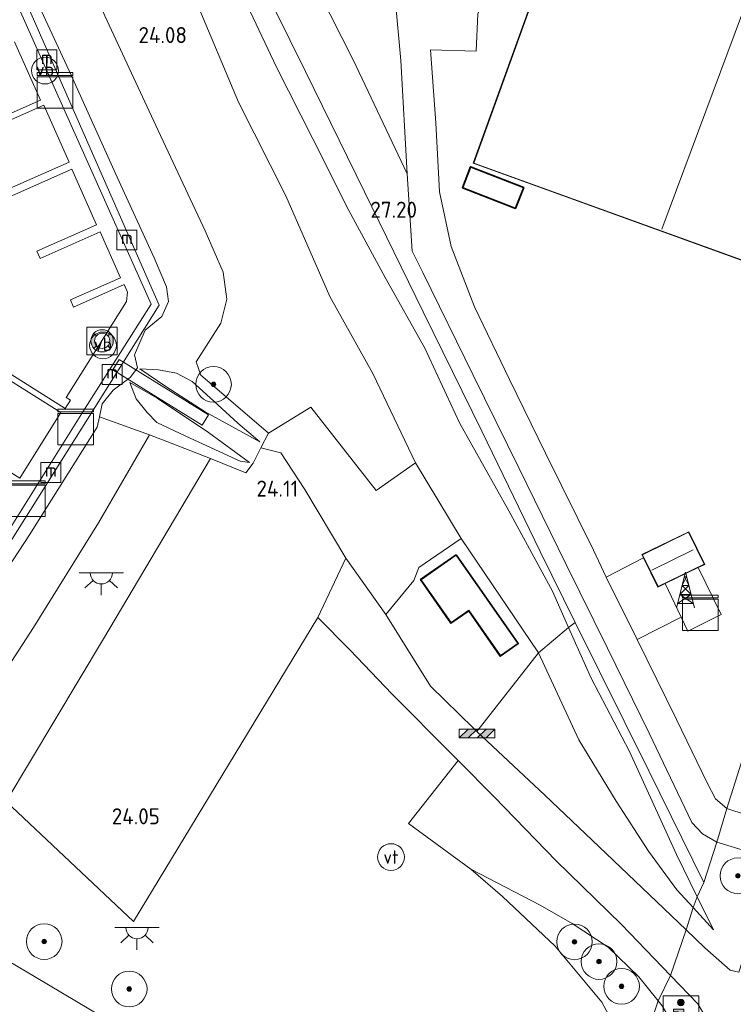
# Model space of a CAD drawing. Header units: metres. Extents: x 185049 to 189876, y 349292 to 352302.
# Tile 122 of 256: x 188881 to 188961, y 349864 to 349975. Entities that reach past the tile are written whole.
import ezdxf
from ezdxf.enums import TextEntityAlignment as Align

# ---------------------------------------------------------------- set-up
doc = ezdxf.new("R2010")
doc.units = ezdxf.units.M
for name, color, linetype, lineweight in [('B-WE-GR-BOOM-S', 90, 'Continuous', 25), ('B-WE-GR-GRAS-GV', 60, 'Continuous', 13), ('B-WE-GR-HAAG-G', 90, 'GR-HAAG1', 13), ('B-WE-GW-TALUD_KRUIN-G', 90, 'Continuous', 18), ('B-WE-GW-TALUD_TEEN-G', 90, 'Continuous', 18), ('B-WE-IE-MEUBILAIR_WATERWEGMEUBILAIR-S', 150, 'Continuous', 25), ('B-WE-IE-MEUBILAIR_WEGMEUBILAIR-S', 7, 'Continuous', 25), ('B-WE-IE-TERREINAFSCHEIDING_DOORGANG-G', 210, 'Continuous', 18), ('B-WE-IE-TERREINAFSCHEIDING_KUNSTMATIG_HEKWERK-G', 20, 'IE-TERREINAFSCHEIDING-KUNSTMATIG', 18), ('B-WE-KG-KADASTRAAL_DAKRAND-G', 170, 'Continuous', 18), ('B-WE-KG-KADASTRAAL_NOK-G', 10, 'Continuous', 18), ('B-WE-KL-DATA-S', 90, 'Continuous', 25), ('B-WE-KL-ET_LS_OV_LICHTPUNT-S', 190, 'Continuous', 25), ('B-WE-KW-KUNSTWERK_BRUG-GV', 170, 'Continuous', 18), ('B-WE-KW-KUNSTWERK_STEIGER-GV', 170, 'Continuous', 18), ('B-WE-OB-BEKLEDING_STEEN-GV', 30, 'Continuous', 18), ('B-WE-OG-BEBOUWING_BEDRIJVEN-GV', 7, 'Continuous', 18), ('B-WE-OG-BEBOUWING_NUTSGEBOUW-GV', 7, 'Continuous', 18), ('B-WE-OG-BEBOUWING_SCHUUR-GV', 7, 'Continuous', 35), ('B-WE-OG-TERREIN_BEDRIJVENTERREIN-GV', 7, 'Continuous', 18), ('B-WE-OG-TERREIN_GROEN-GV', 7, 'Continuous', 18), ('B-WE-OG-WATER_HAVEN-GV', 170, 'Continuous', 18), ('B-WE-OG-WEG_PARKEERSECTIE-GV', 7, 'Continuous', 18), ('B-WE-VH-VERHARDING_ASFALT-GV', 252, 'Continuous', 18), ('B-WE-VH-VERHARDING_STRAATBAKSTEEN-GV', 252, 'Continuous', 18), ('B-WE-VH-VERHARDING_TEGEL-GV', 252, 'Continuous', 18), ('X-XX-AL-HOOGTELABEL-S', 7, 'Continuous', 25)]:
    doc.layers.add(name, color=color, linetype=linetype, lineweight=lineweight)
doc.styles.add('NLCS-ISO', font='NLCS-ISO.ttf')
doc.styles.add('NLCS-ISO-ANNOTATIVE-T18', font='NLCS-ISO.ttf', dxfattribs={"height": 1.8})
doc.linetypes.add('GR-HAAG1', pattern='A,6,[176,NLCS.SHX,S=0.125,R=0,X=0,Y=0],-2', length=8)
doc.linetypes.add('IE-TERREINAFSCHEIDING-KUNSTMATIG', pattern='A,4,[82,NLCS.SHX,S=0.75,R=90,X=0,Y=0],4,-2', length=10)

# ---------------------------------------------------------------- blocks, each defined once
blk = doc.blocks.new('SAL-HOOGTELABEL-SO')
at = {"color": 0, "linetype": 'ByBlock', "lineweight": -2, "style": 'NLCS-ISO-ANNOTATIVE-T18'}
blk.add_attdef('HOOGTE', text='', height=1.8, dxfattribs=at).set_placement((2.79, 0), align=Align.RIGHT)
blk = doc.blocks.new('SGR-BOOM_01-SO')
at = {"linetype": 'ByBlock', "lineweight": 18}
h = blk.add_hatch(color=0, dxfattribs=at)
h.dxf.hatch_style = 1
edge = h.paths.add_edge_path()
edge.add_arc((0, 0), 0.25, 0, 360)
at = {"color": 0, "linetype": 'ByBlock', "lineweight": 18}
for radius in [2, 0.25]:
    blk.add_circle((0, 0), radius, dxfattribs=at)
blk = doc.blocks.new('SIE-WATER_MEERPAAL-SO')
at = {"color": 0, "linetype": 'ByBlock', "lineweight": 18}
blk.add_lwpolyline([(-1.12, -1.12), (1.12, -1.12), (1.12, 1.12), (-1.12, 1.12)], close=True, dxfattribs=at)
at = {"color": 0, "linetype": 'ByBlock', "lineweight": 18, "style": 'NLCS-ISO'}
blk.add_text('m', height=1.5, dxfattribs=at).set_placement((0, 0.28), align=Align.MIDDLE_CENTER)
blk = doc.blocks.new('SKL-DATA_KAST-SO')
at = {"color": 0, "linetype": 'ByBlock', "lineweight": 18}
for points in [[(-2, 2), (2, 2), (2, 1.68), (-2, 1.68)], [(-2, 1.52), (2, 1.52), (2, -2), (-2, -2)]]:
    blk.add_lwpolyline(points, close=True, dxfattribs=at)
blk = doc.blocks.new('SIE-WEG_PAAL_VERKEERSBORD-SO')
at = {"color": 0, "linetype": 'ByBlock', "lineweight": 18}
blk.add_circle((0, 0), 1.5, dxfattribs=at)
at = {"color": 0, "linetype": 'ByBlock', "lineweight": 18, "style": 'NLCS-ISO'}
blk.add_text('vb', height=1.5, dxfattribs=at).set_placement((0, 0.13), align=Align.MIDDLE_CENTER)
blk = doc.blocks.new('SKL-DATA_ZENDMAST_RADARMAST-SO')
at = {"color": 0, "linetype": 'ByBlock', "lineweight": 18}
for points in [[(-1, -2), (0, 2)], [(0.125, 1.5), (-0.375, 0.5)], [(-0.125, 1.5), (0.125, 1.5)], [(0.375, 0.5), (-0.125, 1.5)], [(1, -2), (0, 2)], [(-0.625, -0.5), (0.375, 0.5)], [(0.625, -0.5), (-0.375, 0.5)], [(-0.375, 0.5), (0.375, 0.5)], [(0.625, -0.5), (-0.875, -1.5)], [(-0.625, -0.5), (0.625, -0.5)], [(-0.625, -0.5), (0.875, -1.5)], [(-0.875, -1.5), (0.875, -1.5)]]:
    blk.add_lwpolyline(points, dxfattribs=at)
blk = doc.blocks.new('SIE-WATER_VERKLIKKER_TRANSPORTLEIDING-SO')
at = {"color": 0, "linetype": 'ByBlock', "lineweight": 18}
blk.add_circle((0, 0), 1.5, dxfattribs=at)
at = {"color": 0, "linetype": 'ByBlock', "lineweight": 18, "style": 'NLCS-ISO'}
blk.add_text('vt', height=1.5, dxfattribs=at).set_placement((0, 0), align=Align.MIDDLE_CENTER)
blk = doc.blocks.new('SIE-WEG_VERKEERSBORD_INFORMATIE-SO')
at = {"linetype": 'ByBlock', "lineweight": 18}
h = blk.add_hatch(color=0, dxfattribs=at)
h.dxf.hatch_style = 1
edge = h.paths.add_edge_path()
edge.add_arc((0, 1.25), 0.373, 0, 360)
h = blk.add_hatch(color=0, dxfattribs=at)
h.dxf.hatch_style = 1
h.paths.add_polyline_path([(0.32, 0.49), (-0.82, 0.49), (-0.82, 0.19), (-0.32, 0.19), (-0.32, -1.62), (0.32, -1.62)])
at = {"color": 0, "linetype": 'ByBlock', "lineweight": 18}
for points in [[(-2, -2), (2, -2), (2, 2), (-2, 2)], [(0.32, 0.49), (-0.82, 0.49), (-0.82, 0.19), (-0.32, 0.19), (-0.32, -1.62), (0.32, -1.62)]]:
    blk.add_lwpolyline(points, close=True, dxfattribs=at)
blk.add_circle((0, 1.25), 0.373, dxfattribs=at)
blk = doc.blocks.new('SIE-WEG_SLAGBOOM-SO')
at = {"linetype": 'ByBlock', "lineweight": 18}
h = blk.add_hatch(color=0, dxfattribs=at)
h.dxf.hatch_style = 1
h.paths.add_polyline_path([(0, 0.5), (-1, 0.5), (-2, -0.5), (-1, -0.5)])
h.paths.add_polyline_path([(2, 0.5), (1, 0.5), (0, -0.5), (1, -0.5)])
at = {"color": 0, "linetype": 'ByBlock', "lineweight": 18}
blk.add_lwpolyline([(-2, 0.5), (2, 0.5), (2, -0.5), (-2, -0.5)], close=True, dxfattribs=at)
for points in [[(-2, -0.5), (-1, 0.5)], [(-1, -0.5), (0, 0.5)], [(0, -0.5), (1, 0.5)], [(1, -0.5), (2, 0.5)]]:
    blk.add_lwpolyline(points, dxfattribs=at)
blk = doc.blocks.new('SKL-ET_OV_LICHTPUNT-SO')
at = {"color": 0, "linetype": 'ByBlock', "lineweight": 18}
for points in [[(-1.25, 0), (-2.5, 0)], [(1.25, 0), (2.5, 0)], [(-0.92, -0.85), (-1.83, -1.7)], [(0.92, -0.85), (1.83, -1.7)], [(0, -1.25), (0, -2.5)]]:
    blk.add_lwpolyline(points, dxfattribs=at)
blk.add_lwpolyline([(0, 0), (1.25, 0, -1), (-1.25, 0)], format="xyb", close=True, dxfattribs=at)
blk = doc.blocks.new('SOG-WATER_REDDINGSMIDDEL-SO')
at = {"linetype": 'ByBlock', "lineweight": 18}
h = blk.add_hatch(color=0, dxfattribs=at)
h.dxf.hatch_style = 1
h.paths.add_polyline_path([(1.25, 0, 0.187058), (0.92, 0.84), (0.63, 0.57, -0.187058), (0.85, 0, -0.187058), (0.63, -0.57), (0.92, -0.84, 0.187058)])
h.paths.add_polyline_path([(-0.63, 0.57), (-0.92, 0.84, 0.187058), (-1.25, 0, 0.187058), (-0.92, -0.84), (-0.63, -0.57, -0.187058), (-0.85, 0, -0.187058)])
at = {"color": 0, "linetype": 'ByBlock', "lineweight": 18}
blk.add_lwpolyline([(1.7, 1.55), (-1.7, 1.55), (-1.7, -1.55), (1.7, -1.55)], close=True, dxfattribs=at)
for points in [[(-0.63, 0.57), (-0.92, 0.84)], [(0.92, 0.84), (0.63, 0.57)], [(-0.63, -0.57), (-0.92, -0.84)], [(0.92, -0.84), (0.63, -0.57)]]:
    blk.add_lwpolyline(points, dxfattribs=at)
for radius in [1.25, 0.85]:
    blk.add_circle((0, 0), radius, dxfattribs=at)

msp = doc.modelspace()

# ---------------------------------------------------------------- linework, layer by layer
at = {"layer": 'B-WE-GR-GRAS-GV'}
for points in [[(188920.202, 349934.937, 24.241), (188924.99, 349924.912, 24.19), (188920.57, 349921.788, 24.146), (188913.236, 349931.163, 24.064), (188908.498, 349928.243, 24.072), (188903.995, 349932.081, 24.044), (188900.916, 349934.754, 23.8), (188900.388, 349936.252, 23.686), (188903.159, 349940.556, 23.714), (188903.803, 349943.266, 23.682), (188903.418, 349946.297, 23.722), (188901.379, 349950.933, 23.737), (188896.108, 349962.187, 23.737), (188890.14, 349975.067, 23.722), (188885.099, 349986.61, 23.784), (188878.9229, 350000, 23.7527), (188893.8489, 350000, 24.0795), (188893.878, 349999.285, 24.068), (188896.487, 349988.742, 24.119), (188900.377, 349976.649, 24.178), (188905.114, 349965.372, 24.131), (188910.419, 349954.848, 24.091), (188915.38, 349943.553, 24.135)], [(188920.869, 349994.603, 27.396), (188921.075, 349992.062, 27.254), (188921.324, 349992.082, 27.254), (188922.061, 349984.005, 27.246), (188923.356, 349970.034, 27.25), (188924.063, 349957.336, 27.215), (188917.979, 349970.13, 27.185), (188910.306, 349985.341, 27.064), (188907.666, 349998.748, 26.973), (188907.7676, 350000, 27.0111), (188923.0409, 350000, 27.4625)], [(188979.898, 349925.553, 27.353), (188978.978, 349922.618, 27.348), (188974.809, 349909.934, 27.329), (188971.197, 349898.407, 27.297), (188966.555, 349883.948, 27.329), (188959.923, 349886.118, 27.368), (188965.041, 349902.333, 27.25), (188965.852, 349904.877, 27.278), (188969.899, 349917.575, 27.23), (188973.515, 349929.039, 27.27)], [(188930.132, 349916.424, 24.276), (188938.806, 349903.581, 24.473), (188931.886, 349894.783, 24.213), (188931.511, 349895.137, 24.213), (188926.671, 349899.858, 24.205), (188921.655, 349907.899, 24.139), (188924.814, 349911.71, 24.217), (188925.382, 349913.147, 24.205)], [(188925.565, 349911.809, 24.221), (188928.975, 349906.916, 24.221), (188930.961, 349908.299, 24.221), (188934.503, 349903.208, 24.221), (188936.528, 349904.635, 24.221), (188929.569, 349914.6, 24.221)], [(188957.334, 349877.833, 27.439), (188956.621, 349876.219, 27.229), (188954.283, 349880.984, 27.388), (188948.992, 349892.538, 27.384), (188944.707, 349900.746, 27.337), (188942.17, 349906.445, 27.179), (188942.915, 349907.002, 27.286), (188945.645, 349901.483, 27.321), (188951.191, 349890.355, 27.376)], [(188956.17, 349875.005, 26.7), (188955.376, 349872.507, 26.697), (188952.873, 349874.923, 26.322), (188945.603, 349881.83, 25.232), (188939.494, 349887.614, 24.595), (188931.886, 349894.783, 24.213), (188938.806, 349903.581, 24.473), (188943.327, 349893.844, 24.634), (188947.506, 349886.944, 25.126), (188951.123, 349881.326, 25.81), (188954.337, 349877.015, 26.373)], [(188953.61, 349867.408, 26.765), (188952.227, 349864.549, 26.916), (188950.068, 349867.239, 26.633), (188946.626, 349870.564, 26.125), (188942.56, 349873.237, 25.358), (188938.973, 349875.283, 24.949), (188931.21, 349879.33, 24.131), (188924.205, 349884.45, 24.017), (188929.785, 349891.511, 24.158), (188933.841, 349887.396, 24.327), (188940.778, 349880.256, 24.98), (188948.128, 349873.133, 26.019)], [(188965.369, 349880.355, 27.333), (188961.29, 349867.756, 27.274), (188960.301, 349867.986, 27.254), (188957.471, 349870.485, 27.01), (188955.376, 349872.507, 26.697), (188956.17, 349875.005, 26.7), (188958.437, 349872.519, 27.105), (188956.621, 349876.219, 27.229), (188957.334, 349877.833, 27.439), (188958.796, 349882.357, 27.404)], [(188951.351, 349861.925, 25.564), (188949.288, 349856.823, 23.981), (188948.849, 349858.908, 23.841), (188945.909, 349864.393, 23.775), (188940.663, 349870.69, 23.738), (188934.756, 349876.27, 23.934), (188931.21, 349879.33, 24.131), (188938.973, 349875.283, 24.949), (188942.56, 349873.237, 25.358), (188946.626, 349870.564, 26.125), (188950.068, 349867.239, 26.633), (188952.227, 349864.549, 26.916)], [(188956.621, 349876.219, 27.229), (188958.437, 349872.519, 27.105), (188956.17, 349875.005, 26.7)]]:
    msp.add_polyline3d(points, close=True, dxfattribs=at)
for points in [[(188875.893, 349896.916, 23.525), (188882.123, 349906.416, 23.576), (188889.411, 349918.168, 23.556), (188895.134, 349928.061, 23.635), (188897.564, 349927.107, 23.812), (188901.977, 349925.407, 23.969), (188889.975, 349905.159, 23.934), (188879.059, 349886.915, 23.859), (188893.356, 349873.457, 23.954), (188914.024, 349907.555, 24.119), (188917.624, 349903.933, 24.103), (188922.378, 349898.965, 24.091), (188929.066, 349892.24, 24.17), (188929.785, 349891.511, 24.158), (188924.205, 349884.45, 24.017), (188931.21, 349879.33, 24.131), (188934.756, 349876.27, 23.934), (188940.663, 349870.69, 23.738), (188945.909, 349864.393, 23.775), (188948.849, 349858.908, 23.841)], [(188844.836, 349861.398, 22.817), (188837.746, 349868.237, 22.872), (188827.046, 349876.26, 22.738), (188819.37, 349882.04, 22.608), (188809.693, 349888.845, 22.408), (188801.022, 349894.673, 22.353), (188806.257, 349904.616, 22.337), (188809.085, 349909.989, 22.262), (188823.972, 349901.436, 22.593), (188837.088, 349893.749, 22.758), (188847.617, 349887.69, 22.899), (188860.956, 349879.892, 23.261), (188871.918, 349873.368, 23.273), (188882.401, 349867.157, 23.293), (188892.859, 349860.973, 23.249)], [(188892.859, 349860.973, 23.249), (188882.401, 349867.157, 23.293), (188871.918, 349873.368, 23.273)], [(188916.574, 349739.325, 26.979), (188923.631, 349758.051, 26.947), (188929.793, 349775.098, 26.896), (188935.832, 349793.467, 26.924), (188942.417, 349814.37, 26.971), (188946.855, 349828.4, 26.994), (188952.489, 349846.427, 27.022), (188955.093, 349855.55, 27.046), (188955.047, 349859.984, 27.112), (188952.674, 349863.992, 26.975), (188952.227, 349864.549, 26.916), (188953.61, 349867.408, 26.765), (188956.682, 349864.2, 27.183), (188958.878, 349860.492, 27.25), (188956.154, 349851.842, 27.164), (188952.36, 349839.995, 27.132), (188947.921, 349826.206, 27.109), (188943.754, 349812.947, 27.144), (188939.721, 349800.542, 27.112), (188936.19, 349789.599, 27.093), (188931.875, 349776.332, 27.116), (188927.958, 349764.875, 27.168), (188922.12, 349749.055, 27.132)], [(188920.173, 349750.157, 26.639), (188922.758, 349758.056, 26.54), (188923.63, 349762.179, 26.21), (188925.123, 349767.577, 25.773), (188925.446, 349770.704, 25.104), (188925.004, 349771.741, 24.568), (188923.199, 349773.213, 23.666), (188932.907, 349803.432, 23.511), (188942.092, 349832.224, 23.548), (188946.208, 349846.238, 23.596), (188949.288, 349856.823, 23.981), (188951.351, 349861.925, 25.564), (188952.227, 349864.549, 26.916), (188952.674, 349863.992, 26.975), (188955.047, 349859.984, 27.112), (188955.093, 349855.55, 27.046), (188952.489, 349846.427, 27.022), (188946.855, 349828.4, 26.994), (188942.417, 349814.37, 26.971), (188935.832, 349793.467, 26.924), (188929.793, 349775.098, 26.896), (188923.631, 349758.051, 26.947), (188916.574, 349739.325, 26.979)]]:
    msp.add_polyline3d(points, dxfattribs=at)
at = {"layer": 'B-WE-GR-HAAG-G'}
msp.add_polyline3d([(188941.6893, 350000, 27.2439), (188940.257, 349996.213, 27.266), (188935.924, 349985.027, 27.258), (188931.981, 349975.271, 27.325), (188931.81, 349971.092, 27.27), (188926.66, 349971.221, 27.257)], dxfattribs=at)
at = {"layer": 'B-WE-GW-TALUD_KRUIN-G'}
for points in [[(188875.893, 349896.916, 23.525), (188882.123, 349906.416, 23.576), (188889.411, 349918.168, 23.556), (188895.134, 349928.061, 23.635), (188897.564, 349927.107, 23.812), (188901.977, 349925.407, 23.969), (188905.957, 349923.774, 24.103), (188906.768, 349924.883, 24.028), (188907.646, 349926.578, 23.958), (188908.498, 349928.243, 24.072), (188903.995, 349932.081, 24.044), (188900.916, 349934.754, 23.8), (188900.388, 349936.252, 23.686), (188903.159, 349940.556, 23.714), (188903.803, 349943.266, 23.682), (188903.418, 349946.297, 23.722), (188901.379, 349950.933, 23.737), (188896.108, 349962.187, 23.737), (188890.14, 349975.067, 23.722), (188885.099, 349986.61, 23.784), (188878.9229, 350000, 23.7527)], [(188899.5159, 350000, 26.4851), (188899.909, 349996.022, 26.636), (188901.726, 349987.737, 26.727), (188903.952, 349981.416, 26.845), (188906.446, 349975.549, 26.747), (188909.404, 349969.28, 26.869), (188913.46, 349961.27, 26.924), (188917.505, 349953.221, 26.959), (188921.592, 349945.685, 26.869), (188926.033, 349937.761, 26.88), (188929.92, 349929.38, 27.006), (188935.471, 349919.521, 27.112), (188940.355, 349910.522, 27.219), (188942.17, 349906.445, 27.179)], [(188907.513, 349927.267, 24.15), (188905.066, 349929.368, 24.099), (188902.353, 349931.815, 24.131), (188899.934, 349934.016, 23.891), (188898.152, 349934.964, 23.281), (188896.153, 349935.338, 22.29), (188894.049, 349935.462, 21.22)], [(188892.917, 349933.924, 21.22), (188893.64, 349932.082, 22.207), (188894.88, 349930.567, 23.163), (188895.949, 349929.438, 23.737), (188899.225, 349927.91, 23.977), (188905.313, 349925.093, 24.139), (188906.351, 349924.93, 24.076)], [(188942.17, 349906.445, 27.179), (188944.707, 349900.746, 27.337), (188948.992, 349892.538, 27.384), (188954.283, 349880.984, 27.388), (188956.621, 349876.219, 27.229)], [(188931.21, 349879.33, 24.131), (188938.973, 349875.283, 24.949), (188942.56, 349873.237, 25.358), (188946.626, 349870.564, 26.125), (188950.068, 349867.239, 26.633), (188952.227, 349864.549, 26.916)], [(188956.621, 349876.219, 27.229), (188958.437, 349872.519, 27.105)], [(188952.227, 349864.549, 26.916), (188952.674, 349863.992, 26.975), (188955.047, 349859.984, 27.112), (188955.093, 349855.55, 27.046), (188952.489, 349846.427, 27.022), (188946.855, 349828.4, 26.994), (188942.417, 349814.37, 26.971), (188935.832, 349793.467, 26.924), (188929.793, 349775.098, 26.896), (188923.631, 349758.051, 26.947), (188916.574, 349739.325, 26.979), (188911.031, 349725.791, 27.018), (188904.604, 349710.459, 26.975), (188898.357, 349696.267, 27.022), (188891.301, 349681.033, 27.03), (188885.896, 349669.977, 27.053)]]:
    msp.add_polyline3d(points, dxfattribs=at)
at = {"layer": 'B-WE-GW-TALUD_TEEN-G'}
for points in [[(188893.8489, 350000, 24.0795), (188893.878, 349999.285, 24.068), (188896.487, 349988.742, 24.119), (188900.377, 349976.649, 24.178), (188905.114, 349965.372, 24.131), (188910.419, 349954.848, 24.091), (188915.38, 349943.553, 24.135), (188920.202, 349934.937, 24.241), (188924.99, 349924.912, 24.19), (188930.132, 349916.424, 24.276), (188938.806, 349903.581, 24.473)], [(188894.049, 349935.462, 21.22), (188896.977, 349933.464, 21.798), (188901.367, 349930.626, 22.821), (188907.513, 349927.267, 24.15)], [(188906.351, 349924.93, 24.076), (188901.747, 349928.295, 23.171), (188895.993, 349932.152, 21.715), (188892.917, 349933.924, 21.22)], [(188938.806, 349903.581, 24.473), (188943.327, 349893.844, 24.634), (188947.506, 349886.944, 25.126), (188951.123, 349881.326, 25.81), (188954.337, 349877.015, 26.373), (188956.17, 349875.005, 26.7)], [(188949.288, 349856.823, 23.981), (188948.849, 349858.908, 23.841), (188945.909, 349864.393, 23.775), (188940.663, 349870.69, 23.738), (188934.756, 349876.27, 23.934), (188931.21, 349879.33, 24.131)], [(188956.17, 349875.005, 26.7), (188958.437, 349872.519, 27.105)]]:
    msp.add_polyline3d(points, dxfattribs=at)
at = {"layer": 'B-WE-IE-TERREINAFSCHEIDING_DOORGANG-G'}
for points in [[(188958.796, 349882.357, 27.404), (188959.923, 349886.118, 27.368)], [(188953.61, 349867.408, 26.765), (188955.376, 349872.507, 26.697)]]:
    msp.add_polyline3d(points, dxfattribs=at)
at = {"layer": 'B-WE-IE-TERREINAFSCHEIDING_KUNSTMATIG_HEKWERK-G'}
for points in [[(188899.8836, 350000, 26.4788), (188903.212, 349990.29, 26.806), (188907.363, 349979.517, 26.912), (188912.631, 349968.794, 26.971), (188919.285, 349955.319, 27.01), (188925.859, 349941.858, 26.959), (188932.449, 349928.476, 27.109), (188938.982, 349914.955, 27.16), (188942.915, 349907.002, 27.286)], [(188959.923, 349886.118, 27.368), (188965.041, 349902.333, 27.25), (188965.852, 349904.877, 27.278), (188969.899, 349917.575, 27.23), (188973.515, 349929.039, 27.27)], [(188954.792, 349907.598, 27.579), (188955.544, 349906.007, 27.581), (188959.285, 349907.905, 27.581), (188956.718, 349913.157, 27.581)], [(188953.014, 349911.356, 27.575), (188954.792, 349907.598, 27.579)], [(188801.022, 349894.673, 22.353), (188806.257, 349904.616, 22.337), (188809.085, 349909.989, 22.262), (188823.972, 349901.436, 22.593), (188837.088, 349893.749, 22.758), (188847.617, 349887.69, 22.899), (188860.956, 349879.892, 23.261), (188871.918, 349873.368, 23.273), (188882.401, 349867.157, 23.293), (188892.859, 349860.973, 23.249), (188904.118, 349854.562, 23.395), (188918.259, 349846.257, 23.261), (188932.626, 349837.825, 23.313), (188936.755, 349835.382, 23.415), (188942.092, 349832.224, 23.548)], [(188954.792, 349907.598, 27.579), (188949.874, 349905.1, 27.348)], [(188942.17, 349906.445, 27.179), (188942.915, 349907.002, 27.286)], [(188942.915, 349907.002, 27.286), (188945.645, 349901.483, 27.321), (188951.191, 349890.355, 27.376), (188957.334, 349877.833, 27.439)], [(188938.806, 349903.581, 24.473), (188942.17, 349906.445, 27.179)], [(188931.886, 349894.783, 24.213), (188938.806, 349903.581, 24.473)], [(188957.334, 349877.833, 27.439), (188958.796, 349882.357, 27.404)], [(188956.621, 349876.219, 27.229), (188957.334, 349877.833, 27.439)], [(188956.17, 349875.005, 26.7), (188956.621, 349876.219, 27.229)], [(188955.376, 349872.507, 26.697), (188956.17, 349875.005, 26.7)], [(188952.227, 349864.549, 26.916), (188953.61, 349867.408, 26.765)], [(188949.288, 349856.823, 23.981), (188951.351, 349861.925, 25.564), (188952.227, 349864.549, 26.916)]]:
    msp.add_polyline3d(points, dxfattribs=at)
at = {"layer": 'B-WE-KG-KADASTRAAL_DAKRAND-G'}
msp.add_polyline3d([(188996.6542, 350000, 35.512), (188991.088, 349984.59, 35.512), (188989.311, 349985.232, 35.512), (188974.111, 349943.154, 35.53), (188931.523, 349958.538, 35.512), (188946.5008, 350000, 35.513)], dxfattribs=at)
for points in [[(188936.186, 349953.503, 29.849), (188930.326, 349955.788, 29.849), (188931.209, 349958.051, 29.809), (188937.068, 349955.766, 29.798)], [(188952.208, 349911.02, 30.747), (188950.473, 349914.588, 30.657), (188955.641, 349917.111, 30.657), (188957.388, 349913.539, 30.692)], [(188934.516, 349903.278, 26.841), (188930.974, 349908.368, 26.849), (188928.988, 349906.986, 26.837), (188925.634, 349911.797, 26.908), (188929.556, 349914.531, 26.865), (188936.459, 349904.647, 26.845)]]:
    msp.add_polyline3d(points, close=True, dxfattribs=at)
at = {"layer": 'B-WE-KG-KADASTRAAL_NOK-G'}
for points in [[(188952.652, 349951.127, 37.587), (188970.8512, 350000, 37.5247)], [(188951.53, 349912.871, 32.14), (188956.142, 349915.142, 32.179)]]:
    msp.add_polyline3d(points, dxfattribs=at)
at = {"layer": 'B-WE-KW-KUNSTWERK_BRUG-GV'}
msp.add_polyline3d([(188901.745, 349930.305, 22.998), (188901.037, 349929.143, 23.041), (188891.014, 349935.333, 21.33), (188891.724, 349936.483, 21.338)], close=True, dxfattribs=at)
at = {"layer": 'B-WE-KW-KUNSTWERK_STEIGER-GV'}
for points in [[(188876.26, 349985.348, 21.368), (188887.089, 349961.095, 21.438), (188895.319, 349942.699, 21.449), (188887.909, 349931.028, 21.399), (188867.122, 349897.84, 21.357)], [(188875.624, 349962.385, 21.468), (188882.886, 349965.603, 21.453), (188879.984, 349972.151, 21.491)], [(188879.09, 349955.522, 21.457), (188886.114, 349958.635, 21.418), (188883.28, 349965.028, 21.445), (188875.902, 349961.758, 21.468)], [(188878.859, 349935.294, 21.495), (188885.686, 349931.02, 21.457), (188886.265, 349931.944, 21.457), (188885.8, 349932.235, 21.457), (188892.552, 349943.021, 21.538), (188892.684, 349944.044, 21.538), (188892.304, 349944.903, 21.534), (188886.62, 349942.384, 21.495), (188886.267, 349943.181, 21.495), (188891.875, 349945.666, 21.515), (188889.593, 349950.815, 21.515), (188882.872, 349947.836, 21.488), (188882.507, 349948.659, 21.491), (188889.192, 349951.622, 21.48), (188886.431, 349957.853, 21.445), (188879.432, 349954.751, 21.495)], [(188873.881, 349927.374, 21.481), (188880.576, 349923.183, 21.454), (188885.195, 349930.562, 21.469), (188878.515, 349934.744, 21.495)]]:
    msp.add_polyline3d(points, dxfattribs=at)
at = {"layer": 'B-WE-OB-BEKLEDING_STEEN-GV'}
for points in [[(188890.14, 349975.067, 23.722), (188896.108, 349962.187, 23.737), (188901.379, 349950.933, 23.737), (188903.418, 349946.297, 23.722), (188903.803, 349943.266, 23.682), (188903.159, 349940.556, 23.714), (188900.388, 349936.252, 23.686), (188900.916, 349934.754, 23.8), (188903.995, 349932.081, 24.044), (188908.498, 349928.243, 24.072), (188907.646, 349926.578, 23.958), (188906.768, 349924.883, 24.028), (188905.957, 349923.774, 24.103), (188901.977, 349925.407, 23.969), (188897.564, 349927.107, 23.812), (188895.134, 349928.061, 23.635), (188889.507, 349930.069, 20.807), (188889.827, 349931.526, 20.807), (188891.044, 349933.07, 20.807), (188892.952, 349934.48, 20.807), (188893.786, 349935.581, 20.807), (188893.434, 349937.027, 20.807), (188894.654, 349939.797, 20.807), (188896.524, 349941.319, 20.807), (188897.269, 349943.004, 20.807), (188897.029, 349944.654, 20.807), (188895.669, 349947.915, 20.807), (188891.525, 349956.954, 20.807), (188886.345, 349968.403, 20.807), (188880.15, 349981.81, 20.807)], [(188873.735, 349904.745, 20.807), (188881.655, 349916.846, 20.807), (188889.248, 349928.894, 20.807), (188889.507, 349930.069, 20.807), (188895.134, 349928.061, 23.635), (188889.411, 349918.168, 23.556), (188882.123, 349906.416, 23.576), (188875.893, 349896.916, 23.525)]]:
    msp.add_polyline3d(points, dxfattribs=at)
for points in [[(188905.066, 349929.368, 24.099), (188907.513, 349927.267, 24.15), (188901.367, 349930.626, 22.821), (188896.977, 349933.464, 21.798), (188894.049, 349935.462, 21.22), (188896.153, 349935.338, 22.29), (188898.152, 349934.964, 23.281), (188899.934, 349934.016, 23.891), (188902.353, 349931.815, 24.131)], [(188894.049, 349935.462, 21.22), (188896.977, 349933.464, 21.798), (188901.367, 349930.626, 22.821), (188907.513, 349927.267, 24.15), (188905.066, 349929.368, 24.099), (188902.353, 349931.815, 24.131), (188899.934, 349934.016, 23.891), (188898.152, 349934.964, 23.281), (188896.153, 349935.338, 22.29)], [(188901.747, 349928.295, 23.171), (188906.351, 349924.93, 24.076), (188905.313, 349925.093, 24.139), (188899.225, 349927.91, 23.977), (188895.949, 349929.438, 23.737), (188894.88, 349930.567, 23.163), (188893.64, 349932.082, 22.207), (188892.917, 349933.924, 21.22), (188895.993, 349932.152, 21.715)], [(188895.993, 349932.152, 21.715), (188892.917, 349933.924, 21.22), (188893.64, 349932.082, 22.207), (188894.88, 349930.567, 23.163), (188895.949, 349929.438, 23.737), (188899.225, 349927.91, 23.977), (188905.313, 349925.093, 24.139), (188906.351, 349924.93, 24.076), (188901.747, 349928.295, 23.171)]]:
    msp.add_polyline3d(points, close=True, dxfattribs=at)
at = {"layer": 'B-WE-OG-BEBOUWING_BEDRIJVEN-GV'}
msp.add_polyline3d([(188996.7074, 350000, 27.397), (188991.118, 349984.526, 27.397), (188989.341, 349985.168, 27.397), (188974.141, 349943.09, 27.397), (188931.459, 349958.508, 27.397), (188946.4477, 350000, 27.397)], close=True, dxfattribs=at)
at = {"layer": 'B-WE-OG-BEBOUWING_NUTSGEBOUW-GV'}
msp.add_polyline3d([(188953.014, 349911.356, 27.575), (188952.185, 349910.953, 27.581), (188950.588, 349914.237, 27.561), (188950.406, 349914.611, 27.581), (188955.664, 349917.178, 27.581), (188957.455, 349913.516, 27.581), (188956.914, 349913.253, 27.549), (188956.718, 349913.157, 27.581)], close=True, dxfattribs=at)
at = {"layer": 'B-WE-OG-BEBOUWING_SCHUUR-GV'}
for points in [[(188937.133, 349955.795, 27.2), (188936.214, 349953.439, 27.2), (188930.261, 349955.76, 27.2), (188931.18, 349958.116, 27.2)], [(188929.569, 349914.6, 24.221), (188936.528, 349904.635, 24.221), (188934.503, 349903.208, 24.221), (188930.961, 349908.299, 24.221), (188928.975, 349906.916, 24.221), (188925.565, 349911.809, 24.221)]]:
    msp.add_polyline3d(points, close=True, dxfattribs=at)
at = {"layer": 'B-WE-OG-TERREIN_BEDRIJVENTERREIN-GV'}
for points in [[(188946.4477, 350000, 27.397), (188931.459, 349958.508, 27.397), (188974.141, 349943.09, 27.397), (188989.341, 349985.168, 27.397)], [(188965.041, 349902.333, 27.25), (188959.923, 349886.118, 27.368), (188958.66, 349887.215, 27.372), (188957.741, 349889.001, 27.372), (188954.296, 349896.106, 27.356), (188949.874, 349905.1, 27.348), (188954.792, 349907.598, 27.579), (188955.544, 349906.007, 27.581), (188959.285, 349907.905, 27.581), (188956.718, 349913.157, 27.581), (188956.914, 349913.253, 27.549), (188957.455, 349913.516, 27.581), (188955.664, 349917.178, 27.581), (188950.406, 349914.611, 27.581), (188950.588, 349914.237, 27.561), (188946.387, 349912.074, 27.301), (188944.982, 349915.125, 27.238), (188939.594, 349926, 27.238), (188935.548, 349934.25, 27.207), (188931.618, 349942.424, 27.199), (188928.987, 349949.164, 27.164), (188927.666, 349955.321, 27.144), (188927.29, 349963.065, 27.148), (188926.66, 349971.221, 27.257), (188931.81, 349971.092, 27.27), (188931.981, 349975.271, 27.325)]]:
    msp.add_polyline3d(points, dxfattribs=at)
msp.add_polyline3d([(188937.133, 349955.795, 27.2), (188931.18, 349958.116, 27.2), (188930.261, 349955.76, 27.2), (188936.214, 349953.439, 27.2)], close=True, dxfattribs=at)
at = {"layer": 'B-WE-OG-TERREIN_GROEN-GV'}
for points in [[(188942.915, 349907.002, 27.286), (188942.17, 349906.445, 27.179), (188940.355, 349910.522, 27.219), (188935.471, 349919.521, 27.112), (188929.92, 349929.38, 27.006), (188926.033, 349937.761, 26.88), (188921.592, 349945.685, 26.869), (188917.505, 349953.221, 26.959), (188913.46, 349961.27, 26.924), (188909.404, 349969.28, 26.869), (188906.446, 349975.549, 26.747), (188903.952, 349981.416, 26.845), (188901.726, 349987.737, 26.727), (188899.909, 349996.022, 26.636), (188899.5159, 350000, 26.4851), (188899.8836, 350000, 26.4788), (188903.212, 349990.29, 26.806), (188907.363, 349979.517, 26.912), (188912.631, 349968.794, 26.971), (188919.285, 349955.319, 27.01), (188925.859, 349941.858, 26.959), (188932.449, 349928.476, 27.109), (188938.982, 349914.955, 27.16)], [(188956.621, 349876.219, 27.229), (188956.17, 349875.005, 26.7), (188954.337, 349877.015, 26.373), (188951.123, 349881.326, 25.81), (188947.506, 349886.944, 25.126), (188943.327, 349893.844, 24.634), (188938.806, 349903.581, 24.473), (188942.17, 349906.445, 27.179), (188944.707, 349900.746, 27.337), (188948.992, 349892.538, 27.384), (188954.283, 349880.984, 27.388)]]:
    msp.add_polyline3d(points, close=True, dxfattribs=at)
for points in [[(188910.306, 349985.341, 27.064), (188917.979, 349970.13, 27.185), (188924.063, 349957.336, 27.215), (188924.612, 349948.655, 27.227), (188925.832, 349946.268, 27.23), (188931.452, 349934.744, 27.254), (188936.597, 349924.352, 27.293), (188941.896, 349913.483, 27.278), (188946.548, 349904.097, 27.372), (188951.225, 349894.595, 27.392), (188956.01, 349884.557, 27.427), (188957.186, 349883.279, 27.419), (188958.796, 349882.357, 27.404), (188957.334, 349877.833, 27.439), (188951.191, 349890.355, 27.376), (188945.645, 349901.483, 27.321), (188942.915, 349907.002, 27.286), (188938.982, 349914.955, 27.16), (188932.449, 349928.476, 27.109), (188925.859, 349941.858, 26.959), (188919.285, 349955.319, 27.01), (188912.631, 349968.794, 26.971), (188907.363, 349979.517, 26.912)], [(188906.446, 349975.549, 26.747), (188909.404, 349969.28, 26.869), (188913.46, 349961.27, 26.924), (188917.505, 349953.221, 26.959), (188921.592, 349945.685, 26.869), (188926.033, 349937.761, 26.88), (188929.92, 349929.38, 27.006), (188935.471, 349919.521, 27.112), (188940.355, 349910.522, 27.219), (188942.17, 349906.445, 27.179), (188938.806, 349903.581, 24.473), (188930.132, 349916.424, 24.276), (188924.99, 349924.912, 24.19), (188920.202, 349934.937, 24.241), (188915.38, 349943.553, 24.135), (188910.419, 349954.848, 24.091), (188905.114, 349965.372, 24.131), (188900.377, 349976.649, 24.178)]]:
    msp.add_polyline3d(points, dxfattribs=at)
at = {"layer": 'B-WE-OG-WATER_HAVEN-GV'}
msp.add_polyline3d([(188896.232, 349942.607, 20.806), (188867.486, 349896.974, 20.806), (188833.904, 349918.26, 20.806), (188809.881, 349934.678, 20.806), (188763.3974, 349962.3276, 20.806), (188769.6581, 350000, 20.8104), (188871.9982, 350000, 20.806), (188873.713, 349996.203, 20.806), (188872.823, 349995.715, 20.806)], close=True, dxfattribs=at)
for points in [[(188867.486, 349896.974, 20.806), (188896.232, 349942.607, 20.806), (188872.823, 349995.715, 20.806)], [(188880.15, 349981.81, 20.807), (188886.345, 349968.403, 20.807), (188891.525, 349956.954, 20.807), (188895.669, 349947.915, 20.807), (188897.029, 349944.654, 20.807), (188897.269, 349943.004, 20.807), (188896.524, 349941.319, 20.807), (188894.654, 349939.797, 20.807), (188893.434, 349937.027, 20.807), (188893.786, 349935.581, 20.807), (188892.952, 349934.48, 20.807), (188891.044, 349933.07, 20.807), (188889.827, 349931.526, 20.807), (188889.507, 349930.069, 20.807), (188889.248, 349928.894, 20.807), (188881.655, 349916.846, 20.807), (188873.735, 349904.745, 20.807)]]:
    msp.add_polyline3d(points, dxfattribs=at)
at = {"layer": 'B-WE-OG-WEG_PARKEERSECTIE-GV'}
msp.add_polyline3d([(188909.892, 349926.031, 24.095), (188912.568, 349921.929, 24.123), (188917.17, 349914.229, 24.142), (188914.024, 349907.555, 24.119), (188893.356, 349873.457, 23.954), (188879.059, 349886.915, 23.859), (188889.975, 349905.159, 23.934), (188901.977, 349925.407, 23.969), (188905.957, 349923.774, 24.103), (188906.768, 349924.883, 24.028), (188907.646, 349926.578, 23.958)], close=True, dxfattribs=at)
at = {"layer": 'B-WE-VH-VERHARDING_ASFALT-GV'}
msp.add_polyline3d([(188958.878, 349860.492, 27.25), (188956.682, 349864.2, 27.183), (188953.61, 349867.408, 26.765), (188955.376, 349872.507, 26.697), (188957.471, 349870.485, 27.01), (188960.301, 349867.986, 27.254), (188961.29, 349867.756, 27.274), (188965.369, 349880.355, 27.333), (188966.555, 349883.948, 27.329), (188971.197, 349898.407, 27.297), (188974.809, 349909.934, 27.329), (188978.978, 349922.618, 27.348), (188979.898, 349925.553, 27.353), (188982.869, 349935.037, 27.369), (188983.427, 349936.817, 27.372), (188988.148, 349951.499, 27.404), (188991.231, 349961.652, 27.337), (188995.53, 349974.512, 27.392), (189001.504, 349991.061, 27.415)], dxfattribs=at)
msp.add_polyline3d([(188955.376, 349872.507, 26.697), (188953.61, 349867.408, 26.765), (188948.128, 349873.133, 26.019), (188940.778, 349880.256, 24.98), (188933.841, 349887.396, 24.327), (188929.785, 349891.511, 24.158), (188929.066, 349892.24, 24.17), (188922.378, 349898.965, 24.091), (188917.624, 349903.933, 24.103), (188914.024, 349907.555, 24.119), (188917.17, 349914.229, 24.142), (188921.655, 349907.899, 24.139), (188926.671, 349899.858, 24.205), (188931.511, 349895.137, 24.213), (188931.886, 349894.783, 24.213), (188939.494, 349887.614, 24.595), (188945.603, 349881.83, 25.232), (188952.873, 349874.923, 26.322)], close=True, dxfattribs=at)
at = {"layer": 'B-WE-VH-VERHARDING_STRAATBAKSTEEN-GV'}
msp.add_polyline3d([(188931.981, 349975.271, 27.325), (188931.81, 349971.092, 27.27), (188926.66, 349971.221, 27.257), (188927.29, 349963.065, 27.148), (188927.666, 349955.321, 27.144), (188928.987, 349949.164, 27.164), (188931.618, 349942.424, 27.199), (188935.548, 349934.25, 27.207), (188939.594, 349926, 27.238), (188944.982, 349915.125, 27.238), (188946.387, 349912.074, 27.301), (188949.874, 349905.1, 27.348), (188954.296, 349896.106, 27.356), (188957.741, 349889.001, 27.372), (188958.66, 349887.215, 27.372), (188959.923, 349886.118, 27.368), (188958.796, 349882.357, 27.404), (188957.186, 349883.279, 27.419), (188956.01, 349884.557, 27.427), (188951.225, 349894.595, 27.392), (188946.548, 349904.097, 27.372), (188941.896, 349913.483, 27.278), (188936.597, 349924.352, 27.293), (188931.452, 349934.744, 27.254), (188925.832, 349946.268, 27.23), (188924.612, 349948.655, 27.227), (188924.063, 349957.336, 27.215), (188923.356, 349970.034, 27.25), (188922.061, 349984.005, 27.246)], dxfattribs=at)
for points in [[(188913.236, 349931.163, 24.064), (188920.57, 349921.788, 24.146), (188924.99, 349924.912, 24.19), (188930.132, 349916.424, 24.276), (188925.382, 349913.147, 24.205), (188924.814, 349911.71, 24.217), (188921.655, 349907.899, 24.139), (188917.17, 349914.229, 24.142), (188912.568, 349921.929, 24.123), (188909.892, 349926.031, 24.095), (188907.646, 349926.578, 23.958), (188908.498, 349928.243, 24.072)], [(188966.555, 349883.948, 27.329), (188965.369, 349880.355, 27.333), (188958.796, 349882.357, 27.404), (188959.923, 349886.118, 27.368)]]:
    msp.add_polyline3d(points, close=True, dxfattribs=at)
at = {"layer": 'B-WE-VH-VERHARDING_TEGEL-GV'}
for points in [[(188950.588, 349914.237, 27.561), (188952.185, 349910.953, 27.581), (188953.014, 349911.356, 27.575), (188954.792, 349907.598, 27.579), (188949.874, 349905.1, 27.348), (188946.387, 349912.074, 27.301)], [(188959.285, 349907.905, 27.581), (188955.544, 349906.007, 27.581), (188954.792, 349907.598, 27.579), (188953.014, 349911.356, 27.575), (188956.718, 349913.157, 27.581)]]:
    msp.add_polyline3d(points, close=True, dxfattribs=at)

# ---------------------------------------------------------------- block references
at = {"layer": 'B-WE-GR-BOOM-S'}
for p in [(188902.323, 349933.709, 23.91), (188961.176, 349878.583, 27.368), (188883.317, 349871.203, 23.641), (188942.836, 349871.17, 25.007), (188945.582, 349868.961, 25.33), (188892.86, 349865.883, 23.746), (188948.117, 349866.184, 25.593)]:
    msp.add_blockref('SGR-BOOM_01-SO', p, dxfattribs=at)
at = {"layer": 'B-WE-IE-MEUBILAIR_WATERWEGMEUBILAIR-S'}
for name, p in [('SIE-WATER_MEERPAAL-SO', (188883.614, 349970.099, 20.849)), ('SIE-WATER_MEERPAAL-SO', (188892.604, 349949.903, 20.849)), ('SOG-WATER_REDDINGSMIDDEL-SO', (188889.818, 349938.59, 21.467)), ('SIE-WATER_MEERPAAL-SO', (188890.953, 349934.827, 20.849)), ('SIE-WATER_MEERPAAL-SO', (188884.078, 349923.816, 20.849)), ('SIE-WATER_VERKLIKKER_TRANSPORTLEIDING-SO', (188922.24, 349880.683, 23.836))]:
    msp.add_blockref(name, p, dxfattribs=at)
at = {"layer": 'B-WE-IE-MEUBILAIR_WEGMEUBILAIR-S'}
for name, p in [('SIE-WEG_PAAL_VERKEERSBORD-SO', (188883.405, 349968.909, 21.408)), ('SIE-WEG_PAAL_VERKEERSBORD-SO', (188889.916, 349938.08, 21.385)), ('SIE-WEG_SLAGBOOM-SO', (188931.905, 349894.542, 24.221)), ('SIE-WEG_VERKEERSBORD_INFORMATIE-SO', (188954.782, 349863.125, 26.738))]:
    msp.add_blockref(name, p, dxfattribs=at)
at = {"layer": 'B-WE-KL-DATA-S'}
for name, p in [('SKL-DATA_KAST-SO', (188884.54, 349966.687, 21.408)), ('SKL-DATA_KAST-SO', (188886.851, 349928.933, 21.446)), ('SKL-DATA_KAST-SO', (188881.421, 349920.875, 21.416)), ('SKL-DATA_ZENDMAST_RADARMAST-SO', (188955.289, 349910.629, 27.588)), ('SKL-DATA_KAST-SO', (188956.945, 349908.079, 27.614))]:
    msp.add_blockref(name, p, dxfattribs=at)
at = {"layer": 'B-WE-KL-ET_LS_OV_LICHTPUNT-S'}
for p in [(188889.724, 349912.566, 23.667), (188893.733, 349872.766, 23.93)]:
    msp.add_blockref('SKL-ET_OV_LICHTPUNT-SO', p, dxfattribs=at)
at = {"layer": 'X-XX-AL-HOOGTELABEL-S'}
for p, values in [((188896.554, 349971.994, 24.076), {'HOOGTE': '24.08'}), ((188922.37, 349952.402, 27.195), {'HOOGTE': '27.20'}), ((188909.045, 349921.114, 24.111), {'HOOGTE': '24.11'}), ((188893.511, 349884.353, 24.052), {'HOOGTE': '24.05'})]:
    msp.add_blockref('SAL-HOOGTELABEL-SO', p, dxfattribs=at).add_auto_attribs(values)

doc.saveas('drawing.dxf')
